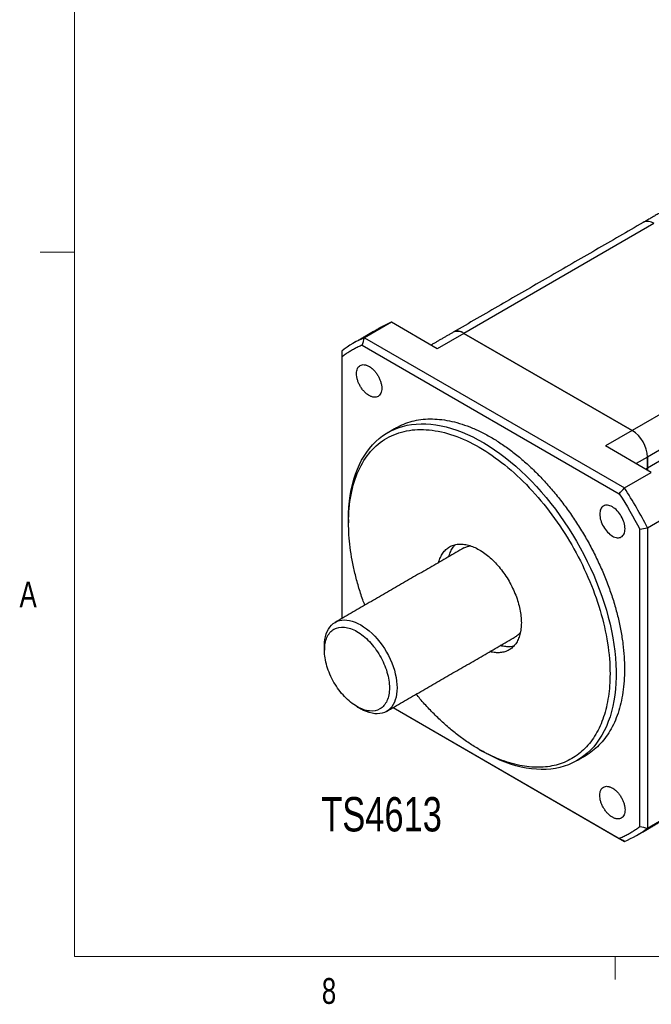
# Model space of a CAD drawing. Header units: millimetres. Extents: x 11 to 421, y 5 to 275.
# Tile 1 of 17: x 11 to 69, y 6 to 97. Entities that reach past the tile are written whole.
import ezdxf

# ---------------------------------------------------------------- set-up
doc = ezdxf.new("R2010")
doc.units = ezdxf.units.MM
doc.styles.add('SLDTEXTSTYLE0', font='TXT', dxfattribs={"width": 0.75})

msp = doc.modelspace()

# ---------------------------------------------------------------- linework, layer by layer
at = {"color": 7, "linetype": 'Continuous', "lineweight": 0}
for p, q in [((15.90679, 270.30866), (15.90679, 9.95866)), ((15.90679, 75.04616), (12.73179, 75.04616)), ((415.95679, 9.95866), (15.90679, 9.95866)), ((65.90669, 9.95866), (65.90669, 7.80476))]:
    msp.add_line(p, q, dxfattribs=at)
at = {"color": 7, "linetype": 'Continuous', "lineweight": 30}
for p, q in [((69.49981, 77.67758), (51.92821, 67.53371)), ((45.20939, 68.55497), (42.73452, 67.12626)), ((49.45333, 66.105), (45.20939, 68.55497)), ((85.05616, 68.69709), (67.48456, 58.55322)), ((51.92821, 67.53371), (49.45333, 66.105)), ((67.48456, 58.55322), (51.92821, 67.53371)), ((51.92821, 67.53371), (67.48456, 58.55322)), ((42.51165, 66.43845), (66.29452, 52.70889)), ((42.73452, 67.12626), (66.77875, 53.24582)), ((86.47037, 66.2476), (68.89877, 56.10373)), ((40.6145, 65.34289), (40.6145, 41.17582)), ((86.47037, 65.22693), (68.89877, 55.08306)), ((67.48456, 58.55322), (65.00968, 57.12451)), ((69.25362, 54.67453), (65.00968, 57.12451)), ((68.89877, 56.10373), (67.83834, 55.49156)), ((68.89877, 55.08306), (68.89877, 56.10373)), ((68.89877, 56.10373), (68.89877, 55.08306)), ((66.77875, 53.24582), (69.25362, 54.67453)), ((68.89877, 55.08306), (68.72237, 54.98122)), ((68.90464, 54.876), (68.89877, 55.08306)), ((68.89877, 55.08306), (68.90464, 54.876)), ((68.89877, 49.57384), (71.37365, 51.00255)), ((68.19166, 21.95935), (68.19166, 49.42293)), ((68.89877, 49.57384), (68.89877, 21.80845)), ((45.36259, 32.94747), (66.77875, 20.58419)), ((45.36265, 32.94751), (66.29452, 20.86379)), ((68.89877, 21.80845), (71.37365, 23.23716))]:
    msp.add_line(p, q, dxfattribs=at)
at = {"color": 7, "linetype": 'Continuous', "lineweight": 30, "flags": 128}
for points in [[(41.2509, 50.34567), (41.26106, 50.91889), (41.29154, 51.47943), (41.34229, 52.02637), (41.41321, 52.55881), (41.5042, 53.07588), (41.6151, 53.57673), (41.74574, 54.06054), (41.8959, 54.5265), (42.06532, 54.97385), (42.25374, 55.40187), (42.46084, 55.80984), (42.68629, 56.1971), (42.92971, 56.563), (43.1907, 56.90696), (43.46884, 57.22839), (43.76366, 57.52679), (44.07468, 57.80164), (44.4014, 58.05251), (44.74327, 58.27898), (45.09973, 58.48068), (45.47021, 58.65728), (45.85408, 58.80848), (46.25071, 58.93404), (46.65947, 59.03376), (47.07967, 59.10746), (47.51062, 59.15503), (47.95162, 59.17639), (48.40195, 59.1715), (48.86085, 59.14038), (49.32758, 59.08307), (49.80137, 58.99967), (50.28145, 58.89031), (50.76702, 58.75518), (51.25729, 58.59449), (51.75144, 58.40851), (52.24868, 58.19755), (52.74817, 57.96195), (53.24911, 57.7021), (53.75067, 57.41843), (54.25202, 57.1114), (54.75234, 56.78152), (55.2508, 56.42933), (55.7466, 56.0554), (56.23891, 55.66036), (56.72693, 55.24484), (57.20985, 54.80955), (57.68689, 54.35518), (58.15725, 53.88248), (58.62016, 53.39224), (59.07486, 52.88525), (59.52062, 52.36236), (59.95668, 51.82442), (60.38235, 51.2723), (60.79691, 50.70693), (61.19969, 50.12923), (61.59002, 49.54015), (61.96727, 48.94066), (62.33082, 48.33173), (62.68006, 47.71438), (63.01442, 47.08962), (63.33335, 46.45846), (63.63634, 45.82196), (63.92288, 45.18115), (64.1925, 44.5371), (64.44475, 43.89084), (64.67923, 43.24346), (64.89555, 42.59601), (65.09335, 41.94955), (65.27231, 41.30515), (65.43214, 40.66387), (65.57256, 40.02676), (65.69336, 39.39487), (65.79432, 38.76923), (65.8753, 38.15087), (65.93614, 37.54082), (65.97677, 36.94006), (65.99709, 36.3496), (65.99709, 35.77039), (65.97677, 35.20339), (65.93614, 34.64953), (65.8753, 34.10973), (65.79432, 33.58487), (65.69336, 33.0758), (65.57256, 32.58337), (65.43214, 32.10839), (65.27231, 31.65164), (65.09335, 31.21387), (64.89555, 30.79579), (64.67923, 30.39809), (64.44475, 30.02143), (64.1925, 29.66643), (63.92288, 29.33367), (63.63634, 29.02369), (63.33335, 28.73701), (63.01442, 28.47409), (62.68006, 28.23537), (62.33082, 28.02124), (61.96727, 27.83206), (61.59002, 27.66812), (61.19969, 27.52971), (60.79691, 27.41705), (60.38235, 27.33032), (59.95668, 27.26967), (59.52062, 27.2352), (59.07486, 27.22696), (58.62016, 27.24497), (58.15725, 27.2892), (57.68689, 27.35957), (57.20985, 27.45597), (56.72693, 27.57824), (56.23891, 27.72618), (55.7466, 27.89955), (55.2508, 28.09806), (54.75234, 28.32138), (54.25202, 28.56916), (53.75067, 28.84097), (53.62325, 28.91379)], [(39.02334, 38.65052), (39.0337, 38.94886), (39.0647, 39.23339), (39.11615, 39.50238), (39.18773, 39.75417), (39.27901, 39.98719), (39.38943, 40.20002), (39.51829, 40.39134), (39.66481, 40.55998), (39.82808, 40.70489), (40.0071, 40.82518), (40.20076, 40.9201), (40.40787, 40.98908), (40.62716, 41.03169), (40.85726, 41.04766), (41.09676, 41.0369), (41.34419, 40.99947), (41.59802, 40.9356), (41.85668, 40.84569), (42.11858, 40.7303), (42.3821, 40.59012), (42.64563, 40.42604), (42.90753, 40.23905), (43.16619, 40.03032), (43.42001, 39.80112), (43.66744, 39.55287), (43.90695, 39.28711), (44.13705, 39.00547), (44.35633, 38.70969), (44.56344, 38.40158), (44.7571, 38.08306), (44.93612, 37.75608), (45.09939, 37.42266), (45.24591, 37.08486), (45.37478, 36.74475), (45.48519, 36.40445), (45.57647, 36.06603), (45.64806, 35.73159), (45.69951, 35.4032), (45.73051, 35.08287), (45.74086, 34.77259), (45.73051, 34.47425), (45.69951, 34.18972), (45.64806, 33.92073), (45.57647, 33.66894), (45.48519, 33.43592), (45.37478, 33.22309), (45.24591, 33.03177), (45.09939, 32.86313), (44.93612, 32.71822), (44.7571, 32.59793), (44.56344, 32.50301), (44.35633, 32.43403), (44.13705, 32.39142), (43.90695, 32.37545), (43.66744, 32.38621), (43.42001, 32.42364), (43.16619, 32.48751), (42.90753, 32.57742), (42.64563, 32.69281), (42.3821, 32.83299), (42.38156, 32.8333)]]:
    msp.add_lwpolyline(points, dxfattribs=at)
at = {"color": 7, "linetype": 'Continuous', "lineweight": 30}
for centre, radius, start, end in [((68.9181, 76.9015), 0.96989, 53.1466013, 115.5429403), ((68.9181, 76.9015), 0.96989, 53.1466013, 115.5429403), ((51.3465, 66.75763), 0.96989, 53.1466013, 115.5429403), ((51.34043, 66.69641), 1.02301, 54.9315025, 113.758039), ((46.02449, 58.98137), 8.78425, 111.9953006, 128.0154511), ((65.83694, 55.96897), 3.0648, 2.5200897, 57.4799104), ((65.83693, 55.96897), 3.06481, 2.5201549, 57.4798452), ((28.55879, 28.73152), 45.40612, 27.3238763, 32.6761239), ((63.48878, 28.72907), 8.78425, 291.9953006, 308.0154511)]:
    msp.add_arc(centre, radius, start, end, dxfattribs=at)
for points, degree in [([(71.25938, 79.36961), (68.49989, 77.7766)], 1), ([(68.49989, 77.7766), (50.92829, 67.63273)], 1), ([(44.10934, 68.01874), (41.6327, 66.589)], 1), ([(50.92829, 67.63273), (48.86762, 66.44313)], 1), ([(42.51165, 66.43845), (42.58594, 66.66772), (42.66023, 66.89699), (42.73452, 67.12626)], 3), ([(40.6145, 65.902), (40.6145, 65.71563), (40.6145, 65.52926), (40.6145, 65.34289)], 3), ([(45.65556, 58.808), (44.87598, 58.35795)], 1), ([(66.29452, 52.70889), (66.45593, 52.88786), (66.61734, 53.06684), (66.77875, 53.24582)], 3), ([(66.29452, 52.70889), (66.97239, 51.64248), (67.60706, 50.54319), (68.19166, 49.42293)], 3), ([(41.2509, 50.34567), (41.2509, 50.01706)], 1), ([(68.19166, 49.42293), (68.42737, 49.47323), (68.66307, 49.52353), (68.89877, 49.57384)], 3), ([(51.92398, 47.70464), (40.00729, 40.82529)], 1), ([(44.75691, 32.59782), (56.67359, 39.47718)], 1), ([(39.02334, 38.65052), (39.02334, 38.24028)], 1), ([(42.02629, 33.03846), (42.38156, 32.8333)], 1), ([(53.33869, 29.07812), (53.62325, 28.91379)], 1), ([(62.37455, 28.04624), (63.15414, 28.49629)], 1), ([(67.88057, 21.12144), (70.35721, 22.55117)], 1), ([(68.19166, 21.95935), (68.42737, 21.90905), (68.66307, 21.85875), (68.89877, 21.80845)], 3), ([(66.77875, 20.58419), (66.61734, 20.67739), (66.45593, 20.77059), (66.29452, 20.86379)], 3)]:
    msp.add_open_spline(points, degree=degree, dxfattribs=at)
for points, knots in [([(45.20939, 68.55497), (44.95712, 68.44842), (44.5791, 68.28875), (44.22886, 68.07918), (44.11234, 68.00946)], [0, 0, 0, 0, 0.6673375, 1, 1, 1, 1]), ([(42.51165, 66.43845), (42.45015, 66.41222), (42.32719, 66.35979), (42.14556, 66.276), (41.9661, 66.18849), (41.78899, 66.0969), (41.61419, 66.00131), (41.44171, 65.9017), (41.27154, 65.79808), (41.10368, 65.69047), (40.93818, 65.57877), (40.77483, 65.46334), (40.66796, 65.38305), (40.6145, 65.34289)], [0, 0, 0, 0, 0.091031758, 0.181989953, 0.272890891, 0.363750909, 0.454586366, 0.545413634, 0.636249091, 0.727109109, 0.818010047, 0.908968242, 1, 1, 1, 1]), ([(43.15308, 61.7894), (43.13108, 61.80251), (43.08726, 61.82862), (43.02191, 61.87286), (42.9573, 61.92058), (42.89341, 61.97215), (42.83026, 62.02747), (42.76783, 62.08657), (42.65571, 62.2008), (42.50045, 62.38558), (42.32297, 62.6572), (42.17639, 62.94688), (42.06844, 63.24395), (42.00098, 63.53711), (41.97905, 63.81437), (42.00097, 64.06639), (42.06839, 64.28162), (42.17635, 64.45413), (42.32288, 64.57455), (42.5004, 64.64133), (42.67016, 64.64732), (42.8139, 64.62407), (42.92493, 64.59202), (43.03825, 64.5466), (43.11467, 64.50493), (43.15308, 64.48398)], [0, 0, 0, 0, 0.01802576, 0.03590778, 0.05370212, 0.07146566, 0.08925558, 0.10712881, 0.12514147, 0.18759366, 0.25009973, 0.31255191, 0.37505798, 0.43751017, 0.50001624, 0.56246842, 0.62497449, 0.68742668, 0.74993275, 0.81238493, 0.874891, 0.90629079, 0.93740522, 0.96853994, 1, 1, 1, 1]), ([(43.15308, 64.48398), (43.17508, 64.47088), (43.21891, 64.44477), (43.28425, 64.40052), (43.34887, 64.3528), (43.41276, 64.30123), (43.47591, 64.24591), (43.53834, 64.18681), (43.65046, 64.07259), (43.80572, 63.88781), (43.98319, 63.61618), (44.12978, 63.32651), (44.23772, 63.02943), (44.30519, 62.73627), (44.32712, 62.45901), (44.3052, 62.20699), (44.23777, 61.99177), (44.12982, 61.81925), (43.98329, 61.69883), (43.80576, 61.63205), (43.63601, 61.62606), (43.49226, 61.64931), (43.38123, 61.68137), (43.26791, 61.72678), (43.19149, 61.76845), (43.15308, 61.7894)], [0, 0, 0, 0, 0.01802576, 0.03590778, 0.05370212, 0.07146566, 0.08925558, 0.10712881, 0.12514147, 0.18759366, 0.25009973, 0.31255191, 0.37505798, 0.43751017, 0.50001624, 0.56246842, 0.62497449, 0.68742668, 0.74993275, 0.81238493, 0.874891, 0.90629079, 0.93740522, 0.96853994, 1, 1, 1, 1]), ([(45.65382, 58.80693), (45.88785, 58.93008), (46.35615, 59.17651), (47.12278, 59.42551), (47.93067, 59.58407), (48.7795, 59.64259), (49.66273, 59.603), (50.57526, 59.46494), (51.51137, 59.22941), (52.46531, 58.89782), (53.4312, 58.47224), (54.40308, 57.95528), (55.37496, 57.35013), (56.34085, 56.66052), (57.29479, 55.89071), (58.23091, 55.04543), (59.14342, 54.1299), (60.02671, 53.14977), (60.87532, 52.11108), (61.68404, 51.02023), (62.44786, 49.88394), (63.16208, 48.70923), (63.82231, 47.50333), (64.42445, 46.27368), (64.96482, 45.02786), (65.44006, 43.77356), (65.84729, 42.51849), (66.18385, 41.27046), (66.44817, 40.03688), (66.63676, 38.82643), (66.7554, 37.64257), (66.7701, 36.88589), (66.77745, 36.50755)], [0, 0, 0, 0, 0.03330001, 0.06663449, 0.09996897, 0.13330346, 0.16663794, 0.19997242, 0.2333069, 0.26664139, 0.29997587, 0.33331035, 0.36664483, 0.39997932, 0.4333138, 0.46664828, 0.49998276, 0.53331725, 0.56665173, 0.59998621, 0.63332069, 0.66665518, 0.69998966, 0.73332414, 0.76665862, 0.79999311, 0.83332759, 0.86666207, 0.89999655, 0.93333104, 0.96666552, 1, 1, 1, 1]), ([(41.2509, 50.0191), (41.2509, 50.93297), (41.32884, 51.80182), (41.63762, 53.41617), (41.86846, 54.16164), (42.47416, 55.50058), (42.84901, 56.09402), (43.72836, 57.10609), (44.23283, 57.52469), (45.35202, 58.171), (45.96671, 58.39869), (47.28275, 58.65439), (47.98405, 58.6824), (49.44634, 58.53768), (50.2073, 58.36495), (51.75966, 57.82536), (52.55103, 57.45852), (54.13381, 56.5448), (54.92518, 55.99795), (56.47754, 54.74522), (57.2385, 54.03937), (58.7008, 52.49576), (59.4021, 51.65804), (60.71813, 49.88287), (61.33283, 48.94548), (62.45202, 47.00698), (62.95649, 46.00593), (63.83583, 43.97859), (64.21068, 42.95235), (64.81639, 40.91408), (65.04722, 39.9021), (65.35601, 37.93123), (65.43395, 36.97239), (65.43395, 36.05852)], [0, 0, 0, 0, 0.0625, 0.0625, 0.125, 0.125, 0.1875, 0.1875, 0.25, 0.25, 0.3125, 0.3125, 0.375, 0.375, 0.4375, 0.4375, 0.5, 0.5, 0.5625, 0.5625, 0.625, 0.625, 0.6875, 0.6875, 0.75, 0.75, 0.8125, 0.8125, 0.875, 0.875, 0.9375, 0.9375, 1, 1, 1, 1]), ([(66.81981, 49.47418), (66.81981, 49.65054), (66.78944, 49.84436), (66.67255, 50.23771), (66.58607, 50.43709), (66.37009, 50.81118), (66.24067, 50.98576), (65.95847, 51.28365), (65.80581, 51.40684), (65.50036, 51.58318), (65.34769, 51.63624), (65.0655, 51.66417), (64.93607, 51.63902), (64.72009, 51.5143), (64.63361, 51.41477), (64.51672, 51.15637), (64.48636, 50.99761), (64.48636, 50.82125)], [0, 0, 0, 0, 0.125, 0.125, 0.25, 0.25, 0.375, 0.375, 0.5, 0.5, 0.625, 0.625, 0.75, 0.75, 0.875, 0.875, 1, 1, 1, 1]), ([(64.48636, 50.82125), (64.48636, 50.64489), (64.51672, 50.45107), (64.63361, 50.05772), (64.72009, 49.85835), (64.93607, 49.48425), (65.0655, 49.30968), (65.34769, 49.01179), (65.50036, 48.88859), (65.80581, 48.71226), (65.95847, 48.65919), (66.24067, 48.63127), (66.37009, 48.65641), (66.58607, 48.78114), (66.67255, 48.88067), (66.78944, 49.13906), (66.81981, 49.29782), (66.81981, 49.47418)], [0, 0, 0, 0, 0.125, 0.125, 0.25, 0.25, 0.375, 0.375, 0.5, 0.5, 0.625, 0.625, 0.75, 0.75, 0.875, 0.875, 1, 1, 1, 1]), ([(42.76008, 42.41444), (42.69517, 42.58268), (42.47282, 43.15895), (42.16228, 44.14572), (41.83027, 45.36502), (41.57283, 46.57045), (41.38832, 47.75322), (41.27245, 48.91003), (41.25808, 49.64941), (41.2509, 50.0191)], [0, 0, 0, 0, 0.06430416, 0.22025346, 0.37620277, 0.53215208, 0.68810139, 0.84405069, 1, 1, 1, 1]), ([(49.58265, 46.35302), (49.5837, 46.35862), (49.61754, 46.53743), (49.74384, 46.83856), (49.96347, 47.24167), (50.24852, 47.56655), (50.58447, 47.81565), (50.96815, 47.98256), (51.39231, 48.06501), (51.84988, 48.06143), (52.33297, 47.97191), (52.83334, 47.79799), (53.34242, 47.54263), (53.8515, 47.21022), (54.35187, 46.80643), (54.83497, 46.33817), (55.29253, 45.81346), (55.71672, 45.24128), (56.10028, 44.63141), (56.43668, 43.99429), (56.72005, 43.34086), (56.94596, 42.68207), (57.10894, 42.03012), (57.21225, 41.39268), (57.22509, 40.99335), (57.23151, 40.79369)], [0, 0, 0, 0, 0.00146654, 0.04685442, 0.09224231, 0.13763019, 0.18301807, 0.22840596, 0.27379384, 0.31918173, 0.36456961, 0.4099575, 0.45534538, 0.50073327, 0.54612115, 0.59150904, 0.63689692, 0.68228481, 0.72767269, 0.77306058, 0.81844846, 0.86383635, 0.90922423, 0.95461212, 1, 1, 1, 1]), ([(50.53724, 46.9041), (50.5383, 46.90969), (50.57213, 47.08852), (50.69991, 47.38764), (50.88912, 47.75377), (51.05193, 47.92692), (51.11697, 47.99609)], [0, 0, 0, 0, 0.011978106, 0.382689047, 0.753399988, 1, 1, 1, 1]), ([(51.92222, 47.7036), (52.02884, 47.75863), (52.21067, 47.85246), (52.4223, 47.88423), (52.50984, 47.89737)], [0, 0, 0, 0, 0.58639479, 1, 1, 1, 1]), ([(42.02855, 33.03715), (41.63517, 33.26425), (41.24194, 33.58158), (40.51507, 34.34887), (40.18171, 34.79853), (39.62539, 35.76211), (39.40264, 36.27565), (39.10156, 37.28882), (39.02334, 37.78806), (39.02334, 38.69658), (39.10156, 39.10551), (39.40264, 39.77106), (39.62539, 40.02743), (40.18171, 40.34869), (40.51507, 40.41346), (41.24194, 40.34153), (41.63517, 40.20485), (42.02855, 39.97775)], [0, 0, 0, 0, 0.125, 0.125, 0.25, 0.25, 0.375, 0.375, 0.5, 0.5, 0.625, 0.625, 0.75, 0.75, 0.875, 0.875, 1, 1, 1, 1]), ([(57.23151, 40.79369), (57.22509, 40.60144), (57.21225, 40.21695), (57.10894, 39.69878), (56.94596, 39.235), (56.72005, 38.83704), (56.43668, 38.51082), (56.1003, 38.26194), (55.71665, 38.09548), (55.29281, 38.01099), (54.83392, 38.02227), (54.50983, 38.06347), (54.33787, 38.12364), (54.33231, 38.12558)], [0, 0, 0, 0, 0.09966674, 0.19933348, 0.29900022, 0.39866696, 0.4983337, 0.59800044, 0.69766718, 0.79733392, 0.89700066, 0.9966674, 1, 1, 1, 1]), ([(42.02855, 39.97775), (42.42193, 39.75066), (42.81515, 39.43333), (43.54203, 38.66604), (43.87539, 38.21638), (44.43171, 37.2528), (44.65445, 36.73926), (44.95553, 35.72608), (45.03375, 35.22685), (45.03375, 34.31832), (44.95553, 33.9094), (44.65445, 33.24384), (44.43171, 32.98748), (43.87539, 32.66621), (43.54203, 32.60144), (42.81515, 32.67338), (42.42193, 32.81006), (42.02855, 33.03715)], [0, 0, 0, 0, 0.125, 0.125, 0.25, 0.25, 0.375, 0.375, 0.5, 0.5, 0.625, 0.625, 0.75, 0.75, 0.875, 0.875, 1, 1, 1, 1]), ([(57.13349, 39.8882), (57.07766, 39.8205), (56.94251, 39.65661), (56.78206, 39.52417), (56.67188, 39.47621), (56.67181, 39.47618)], [0, 0, 0, 0, 0.41293106, 0.99963629, 1, 1, 1, 1]), ([(56.52246, 38.63261), (56.4302, 38.61089), (56.19901, 38.55647), (55.78752, 38.57563), (55.46443, 38.61453), (55.29247, 38.67471), (55.2869, 38.67666)], [0, 0, 0, 0, 0.24618835, 0.61689642, 0.98760449, 1, 1, 1, 1]), ([(66.77745, 36.50755), (66.7701, 36.13769), (66.7554, 35.39798), (66.63676, 34.3511), (66.44817, 33.3584), (66.18385, 32.42999), (65.84726, 31.57059), (65.44014, 30.78551), (64.96453, 30.08058), (64.42554, 29.45618), (63.81825, 28.93098), (63.39067, 28.61212), (63.15259, 28.49543), (63.15234, 28.49531)], [0, 0, 0, 0, 0.09998966, 0.19997932, 0.29996898, 0.39995864, 0.4999483, 0.59993796, 0.69992762, 0.79991728, 0.89990694, 0.9998966, 1, 1, 1, 1]), ([(65.43395, 36.05852), (65.42677, 35.69712), (65.41241, 34.97432), (65.29647, 33.95137), (65.11219, 32.98136), (64.85391, 32.07418), (64.52504, 31.23438), (64.12713, 30.46741), (63.66275, 29.77794), (63.13473, 29.17023), (62.54635, 28.64803), (61.90122, 28.21455), (61.20332, 27.87246), (60.45695, 27.62388), (59.66673, 27.47034), (58.83751, 27.41278), (57.97441, 27.45157), (57.08275, 27.58645), (56.16804, 27.8166), (55.2359, 28.1406), (54.29209, 28.55646), (53.34242, 29.0616), (52.39276, 29.65293), (51.44892, 30.32673), (50.51691, 31.07913), (49.60172, 31.90439), (48.71181, 32.8016), (48.01196, 33.56455), (47.62352, 34.04594), (47.50971, 34.18698)], [0, 0, 0, 0, 0.03785813, 0.07571626, 0.11357439, 0.15143253, 0.18929066, 0.22714879, 0.26500692, 0.30286505, 0.34072318, 0.37858132, 0.41643945, 0.45429758, 0.49215571, 0.53001384, 0.56787197, 0.60573011, 0.64358824, 0.68144637, 0.7193045, 0.75716263, 0.79502076, 0.8328789, 0.87073703, 0.90859516, 0.94645329, 0.98431142, 1, 1, 1, 1]), ([(65.65308, 22.81826), (65.63108, 22.83136), (65.58726, 22.85747), (65.52191, 22.90172), (65.4573, 22.94944), (65.39341, 23.00101), (65.33026, 23.05633), (65.26783, 23.11543), (65.15571, 23.22965), (65.00045, 23.41443), (64.82297, 23.68605), (64.67639, 23.97573), (64.56844, 24.27281), (64.50098, 24.56597), (64.47905, 24.84323), (64.50097, 25.09525), (64.56839, 25.31047), (64.67635, 25.48299), (64.82288, 25.60341), (65.0004, 25.67018), (65.17016, 25.67617), (65.3139, 25.65292), (65.42493, 25.62087), (65.53825, 25.57546), (65.61467, 25.53378), (65.65308, 25.51284)], [0, 0, 0, 0, 0.01802576, 0.03590778, 0.05370212, 0.07146566, 0.08925558, 0.10712881, 0.12514147, 0.18759366, 0.25009973, 0.31255191, 0.37505798, 0.43751017, 0.50001624, 0.56246842, 0.62497449, 0.68742668, 0.74993275, 0.81238493, 0.874891, 0.90629079, 0.93740522, 0.96853994, 1, 1, 1, 1]), ([(65.65308, 25.51284), (65.67508, 25.49973), (65.71891, 25.47362), (65.78425, 25.42938), (65.84887, 25.38166), (65.91276, 25.33008), (65.97591, 25.27477), (66.03834, 25.21566), (66.15046, 25.10144), (66.30572, 24.91666), (66.48319, 24.64504), (66.62978, 24.35536), (66.73772, 24.05828), (66.80519, 23.76513), (66.82712, 23.48787), (66.8052, 23.23585), (66.73777, 23.02062), (66.62982, 22.84811), (66.48329, 22.72769), (66.30576, 22.66091), (66.13601, 22.65492), (65.99226, 22.67817), (65.88123, 22.71022), (65.76791, 22.75564), (65.69149, 22.79731), (65.65308, 22.81826)], [0, 0, 0, 0, 0.01802576, 0.03590778, 0.05370212, 0.07146566, 0.08925558, 0.10712881, 0.12514147, 0.18759366, 0.25009973, 0.31255191, 0.37505798, 0.43751017, 0.50001624, 0.56246842, 0.62497449, 0.68742668, 0.74993275, 0.81238493, 0.874891, 0.90629079, 0.93740522, 0.96853994, 1, 1, 1, 1]), ([(66.29452, 20.86379), (66.35602, 20.89002), (66.47897, 20.94245), (66.6606, 21.02623), (66.84006, 21.11374), (67.01717, 21.20534), (67.19197, 21.30093), (67.36445, 21.40053), (67.53462, 21.50415), (67.70248, 21.61177), (67.86798, 21.72347), (68.03134, 21.8389), (68.13821, 21.91919), (68.19166, 21.95935)], [0, 0, 0, 0, 0.09103067, 0.181988, 0.27288828, 0.36374786, 0.4545831, 0.54541036, 0.63624604, 0.72710649, 0.81800808, 0.90896715, 1, 1, 1, 1])]:
    msp.add_open_spline(points, degree=3, knots=knots, dxfattribs=at)

# ---------------------------------------------------------------- texts
at = {"color": 7, "linetype": 'Continuous', "lineweight": 0, "attachment_point": 1, "style": 'SLDTEXTSTYLE0'}
for s, insert, char_height in [('A', (10.82065, 44.59859), 2.38125), ('TS4613', (38.72753, 24.67675), 3.175), ('8', (38.78007, 7.94925), 2.38125)]:
    msp.add_mtext(s, dxfattribs=dict(at, insert=insert, char_height=char_height))

doc.saveas('drawing.dxf')
